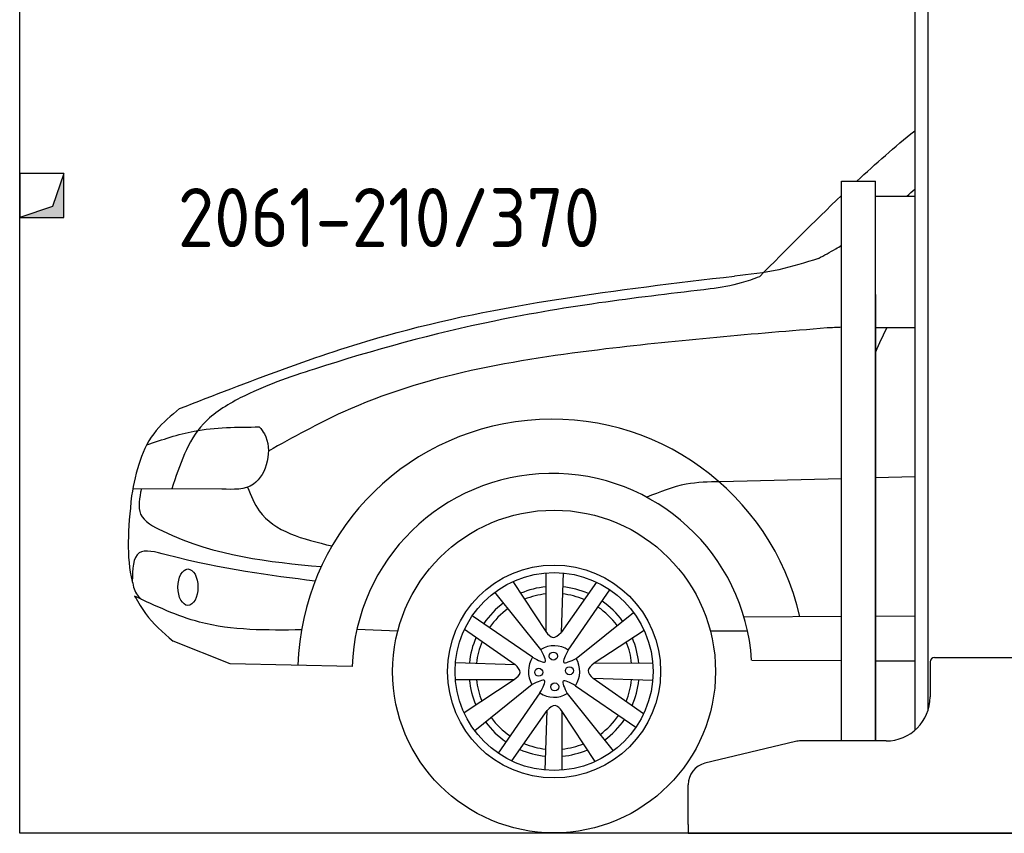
# Model space of a CAD drawing. Header units: millimetres. Extents: x 200 to 5400, y -300 to 3400.
# Tile 1 of 3: x 200 to 2438, y -300 to 1550. Entities that reach past the tile are written whole.
import ezdxf

# ---------------------------------------------------------------- set-up
doc = ezdxf.new("R2010")
doc.units = ezdxf.units.MM
doc.layers.add('breakthrough', color=1, linetype='Continuous')
doc.layers.add('car', color=10, linetype='Continuous')
doc.styles.get("Standard").update_dxf_attribs({"font": 'ISOCP.SHX'})

msp = doc.modelspace()

# ---------------------------------------------------------------- linework, layer by layer
for p, q in [((2264.1, 2810), (2264.1, -21.2)), ((2234.1, 1810), (2234.1, -66)), ((2068.1, -90), (2068.1, 1183)), ((2068.1, 1183), (2145.1, 1183)), ((2145.1, -90), (2145.1, 1183)), ((2145.1, 1149), (2234.1, 1149)), ((2145.1, 925), (2145.1, -90)), ((2145.1, 850), (2234.1, 850)), ((2269.1, 90), (2269.1, 10)), ((2279.1, 100), (2459.1, 100)), ((1963.3, -91.4), (1757.4, -140.8)), ((2169.1, -90), (1975, -90)), ((1719.1, -280), (1719.1, -189.4)), ((1719.1, -280), (1719.1, -300)), ((1719.1, -300), (1994.1, -300)), ((1994.1, -300), (3024.1, -300))]:
    msp.add_line(p, q)
msp.add_lwpolyline([(5400, 2600), (5400, -300), (200, -300), (200, 2900)])
for centre, radius, start, end in [((2279.1, 90), 10, 90, 180), ((2169.1, 10), 100, 270, 0), ((1975, -140), 50, 90, 103.4957), ((1769.1, -189.4), 50, 103.4957, 180)]:
    msp.add_arc(centre, radius, start, end)
at = {"layer": 'breakthrough'}
for p, q in [((300, 1200), (274.5, 1125.5)), ((300, 1200), (274.5, 1125.5)), ((274.5, 1125.5), (200, 1100))]:
    msp.add_line(p, q, dxfattribs=at)
msp.add_lwpolyline([(200, 1100), (300, 1100), (300, 1200), (200, 1200)], close=True, dxfattribs=at)
msp.add_lwpolyline([(200, 1100), (300, 1100), (300, 1200), (200, 1200)], close=True, dxfattribs=at)
for points in [[(300, 1100), (300, 1200), (274.5, 1125.5)], [(300, 1100), (300, 1200), (274.5, 1125.5)], [(200, 1100), (300, 1100), (274.5, 1125.5)]]:
    msp.add_solid(points, dxfattribs=at)
at = {"layer": 'car'}
for p, q in [((2068.1, 506.2), (1791.8, 499.5)), ((2234.1, 510.2), (2145.1, 508)), ((659.5, 482.6), (457.3, 483.4)), ((1396.1, 292.1), (1396, 158.6)), ((1435, 292), (1430.4, 156.4)), ((1321, 272.5), (1396, 158.6)), ((1510.8, 271.3), (1430.4, 156.4)), ((1384.6, 118.1), (1280, 248.3)), ((1446.8, 116.6), (1541.4, 253.7)), ((1464.7, 97.8), (1594.9, 202.4)), ((1365.8, 100.2), (1228.7, 194.8)), ((1846, 192.5), (2068.1, 193.5)), ((2145.1, 193.9), (2234.1, 194.3)), ((966.6, 164.5), (1059.5, 160.7)), ((1211.2, 164.2), (1326.1, 83.7)), ((1619.1, 161.5), (1505.3, 86.5)), ((1769.7, 160.2), (1854.3, 160.1)), ((678.2, 85.7), (548.7, 136.9)), ((1863.6, 93.6), (2068.1, 92.8)), ((2145.1, 92.5), (2234.1, 92.2)), ((955.6, 79.3), (678.2, 85.7)), ((1190.5, 88.4), (1326.1, 83.7)), ((1638.7, 86.4), (1505.3, 86.5)), ((1190.3, 49.5), (1323.8, 49.4)), ((1209.9, -25.6), (1323.8, 49.4)), ((1617.9, -28.3), (1503, 52.1)), ((1638.6, 47.5), (1503, 52.1)), ((1364.4, 38), (1234.2, -66.6)), ((1463.2, 35.7), (1600.3, -58.9)), ((1382.3, 19.2), (1287.7, -117.9)), ((1444.4, 17.7), (1549, -112.4)), ((1318.3, -135.4), (1398.7, -20.6)), ((1394.1, -156.1), (1398.7, -20.6)), ((1433, -156.3), (1433.1, -22.8)), ((1508.1, -136.7), (1433.1, -22.8))]:
    msp.add_line(p, q, dxfattribs=at)
for centre, radius in [((1414.5, 67.9), 366.9), ((1414.5, 67.9), 242.1), ((1414.5, 67.9), 225), ((1412.8, 102.9), 9.14), ((1379.6, 66.2), 9.14), ((1449.5, 69.6), 9.14), ((1416.2, 33), 9.14)]:
    msp.add_circle(centre, radius, dxfattribs=at)
for centre, radius, start, end in [((1409.9, 63.7), 577.9, 12.9309, 178.1751), ((1409.9, 63.7), 454.6, 3.7713, 178.0315), ((1414.5, 67.9), 193.5, 95.4849, 113.1206), ((1414.5, 67.9), 193.5, 66.2649, 84.2481), ((1414.5, 67.9), 177.3, 95.9879, 112.1769), ((1414.5, 67.9), 177.3, 67.3056, 83.9034), ((1414.5, 67.9), 193.5, 36.382, 55.728), ((1414.5, 67.9), 193.5, 126.382, 145.728), ((1414.5, 67.9), 177.3, 126.1624, 145.7577), ((1414.5, 67.9), 177.3, 36.1624, 55.7577), ((1414.5, 67.9), 193.5, 156.2649, 174.2481), ((1414.5, 67.9), 177.3, 157.3056, 173.9034), ((1414.5, 67.9), 177.3, 5.9879, 22.1769), ((1414.5, 67.9), 193.5, 5.4849, 23.1206), ((1414.5, 67.9), 58.4, 56.4827, 120.7813), ((1414.5, 67.9), 58.4, 146.4827, 210.7813), ((1414.5, 67.9), 58.4, 326.4827, 30.7813), ((1414.5, 67.9), 193.5, 185.4849, 203.1206), ((1414.5, 67.9), 177.3, 185.9879, 202.1769), ((1414.5, 67.9), 177.3, 337.3056, 353.9034), ((1414.5, 67.9), 193.5, 336.2649, 354.2481), ((1414.5, 67.9), 58.4, 236.4827, 300.7813), ((1414.5, 67.9), 177.3, 216.1624, 235.7577), ((1414.5, 67.9), 177.3, 306.1624, 325.7577), ((1414.5, 67.9), 193.5, 306.382, 325.728), ((1414.5, 67.9), 193.5, 216.382, 235.728), ((1414.5, 67.9), 193.5, 246.2649, 264.2481), ((1414.5, 67.9), 177.3, 247.3056, 263.9034), ((1414.5, 67.9), 177.3, 275.9879, 292.1769), ((1414.5, 67.9), 193.5, 275.4849, 293.1206)]:
    msp.add_arc(centre, radius, start, end, dxfattribs=at)
msp.add_ellipse((582.4, 259.6), major_axis=(0, 41.4), ratio=0.550968, dxfattribs=at)
for points in [[(2102.6, 1183), (2145.4, 1222.6), (2189, 1261), (2234.1, 1297.5)], [(2216.2, 1149), (2222.2, 1154.2), (2228.1, 1159.3), (2234.1, 1164.4)], [(1881.3, 965.4), (1943, 1027.9), (2004.7, 1090.3), (2068.1, 1150.6)], [(2068.1, 850.7), (2057, 850.1), (2046, 849.6), (2035, 849)], [(2170.9, 850), (2161.5, 831.6), (2152.8, 813.1), (2145.1, 794.3)], [(454.4, 467.3), (446.1, 392.3), (441.7, 327.3), (455.9, 272.9)]]:
    msp.add_open_spline(points, degree=3, dxfattribs=at)
for points, knots in [([(2015.1, 1007), (2028.4, 1014.2), (2046.3, 1023.9), (2063.7, 1034.3), (2068.1, 1037.1)], [0, 0, 0, 0, 45.351452, 60.901452, 60.901452, 60.901452, 60.901452]), ([(2015.1, 1007), (1985.4, 997.5), (1923.3, 977.7), (1858.4, 970.7), (1824.5, 967.1)], [0, 0, 0, 0, 93.252694, 195.2101, 195.2101, 195.2101, 195.2101]), ([(563.5, 665.7), (719, 726.4), (1124.3, 884.7), (1557.5, 935.6), (1824.5, 967.1)], [0, 0, 0, 0, 499.017717, 1300.960216, 1300.960216, 1300.960216, 1300.960216]), ([(1881.3, 965.4), (1867.6, 960.3), (1831.5, 947), (1793.3, 941.3), (1769.5, 937.7)], [0, 0, 0, 0, 43.586315, 115.39918, 115.39918, 115.39918, 115.39918]), ([(1769.5, 937.7), (1690.4, 928.4), (1526.1, 909.2), (1223.7, 859.1), (945.5, 782.7), (724, 706.9), (592, 625.7), (563.4, 537.5), (545.8, 483)], [0, 0, 0, 0, 239.082194, 496.016165, 919.245848, 1100.332246, 1202.407992, 1367.245409, 1367.245409, 1367.245409, 1367.245409]), ([(2035, 849), (1867.8, 835.3), (1497.2, 804.7), (1056.2, 731.7), (821.1, 600.2), (765.3, 569)], [0, 0, 0, 0, 504.938499, 1119.507776, 1310.75767, 1310.75767, 1310.75767, 1310.75767]), ([(563.5, 665.7), (544.5, 650), (483.1, 599.4), (464.2, 523.6), (454.4, 467.3)], [0, 0, 0, 0, 72.507203, 234.044049, 234.044049, 234.044049, 234.044049]), ([(488.8, 583.3), (524.3, 595.3), (607, 623.5), (694.6, 623.8), (744.6, 623.9)], [0, 0, 0, 0, 111.810079, 260.526971, 260.526971, 260.526971, 260.526971]), ([(744.6, 623.9), (748.8, 618.9), (777.9, 583.8), (753.9, 479), (685.6, 481.6), (659.5, 482.6)], [0, 0, 0, 0, 19.729072, 136.63094, 209.039779, 209.039779, 209.039779, 209.039779]), ([(1791.8, 499.5), (1765.9, 498.9), (1708.3, 497.7), (1654.7, 476.1), (1625.2, 464.2)], [0, 0, 0, 0, 77.184231, 171.55236, 171.55236, 171.55236, 171.55236]), ([(476.5, 483.3), (472.2, 462.5), (463.3, 419), (627.5, 330.7), (766.5, 317.6), (885.4, 306.4)], [0, 0, 0, 0, 57.37329, 120.079536, 490.106687, 490.106687, 490.106687, 490.106687]), ([(717.8, 487.2), (725.6, 468.1), (756.8, 390.5), (844.1, 369.3), (909.8, 353.3)], [0, 0, 0, 0, 60.067848, 243.809034, 243.809034, 243.809034, 243.809034]), ([(871.4, 273.6), (768.4, 286.2), (646.8, 301.2), (457.9, 353.8), (456.6, 300.5), (455.9, 272.9)], [0, 0, 0, 0, 343.577701, 405.452121, 471.976839, 471.976839, 471.976839, 471.976839]), ([(455.9, 272.9), (458.3, 261.3), (461.6, 245.2), (473.8, 234.8), (477.2, 231.9)], [0, 0, 0, 0, 33.754503, 47.177207, 47.177207, 47.177207, 47.177207]), ([(461.3, 239.4), (470.3, 224.2), (490.8, 187), (525.7, 156.8), (548.7, 136.9)], [550.221689, 550.221689, 550.221689, 550.221689, 596.477094, 684.98105, 684.98105, 684.98105, 684.98105]), ([(840.5, 162.6), (761.7, 161.6), (628.9, 160), (509.7, 216.5), (461.3, 239.4)], [0, 0, 0, 0, 232.497991, 391.370704, 391.370704, 391.370704, 391.370704]), ([(1396, 158.6), (1401.2, 152.1), (1411.8, 139), (1424.1, 150.6), (1430.4, 156.4)], [0, 0, 0, 0, 21.015031, 42.395724, 42.395724, 42.395724, 42.395724]), ([(1365.8, 100.2), (1378.4, 93.4), (1403.5, 80), (1390.9, 105.4), (1384.6, 118.1)], [0, 0, 0, 0, 30.121084, 60.04882, 60.04882, 60.04882, 60.04882]), ([(1446.8, 116.6), (1440, 104.1), (1426.6, 79), (1452, 91.6), (1464.7, 97.8)], [0, 0, 0, 0, 30.121084, 60.04882, 60.04882, 60.04882, 60.04882]), ([(1323.8, 49.4), (1330.3, 54.6), (1343.4, 65.2), (1331.9, 77.5), (1326.1, 83.7)], [0, 0, 0, 0, 21.015031, 42.395724, 42.395724, 42.395724, 42.395724]), ([(1505.3, 86.5), (1498.7, 81.2), (1485.6, 70.7), (1497.2, 58.3), (1503, 52.1)], [0, 0, 0, 0, 21.015031, 42.395724, 42.395724, 42.395724, 42.395724]), ([(1382.3, 19.2), (1389, 31.8), (1402.5, 56.9), (1377, 44.3), (1364.4, 38)], [0, 0, 0, 0, 30.121084, 60.04882, 60.04882, 60.04882, 60.04882]), ([(1463.2, 35.7), (1450.7, 42.4), (1425.6, 55.9), (1438.2, 30.4), (1444.4, 17.7)], [0, 0, 0, 0, 30.121084, 60.04882, 60.04882, 60.04882, 60.04882]), ([(1433.1, -22.8), (1427.8, -16.3), (1417.3, -3.2), (1404.9, -14.7), (1398.7, -20.6)], [0, 0, 0, 0, 21.015031, 42.395724, 42.395724, 42.395724, 42.395724])]:
    msp.add_open_spline(points, degree=3, knots=knots, dxfattribs=at)

# ---------------------------------------------------------------- texts
msp.add_text('2061-210/370', height=134.4).set_placement((559.3, 1032.8))

doc.saveas('drawing.dxf')
